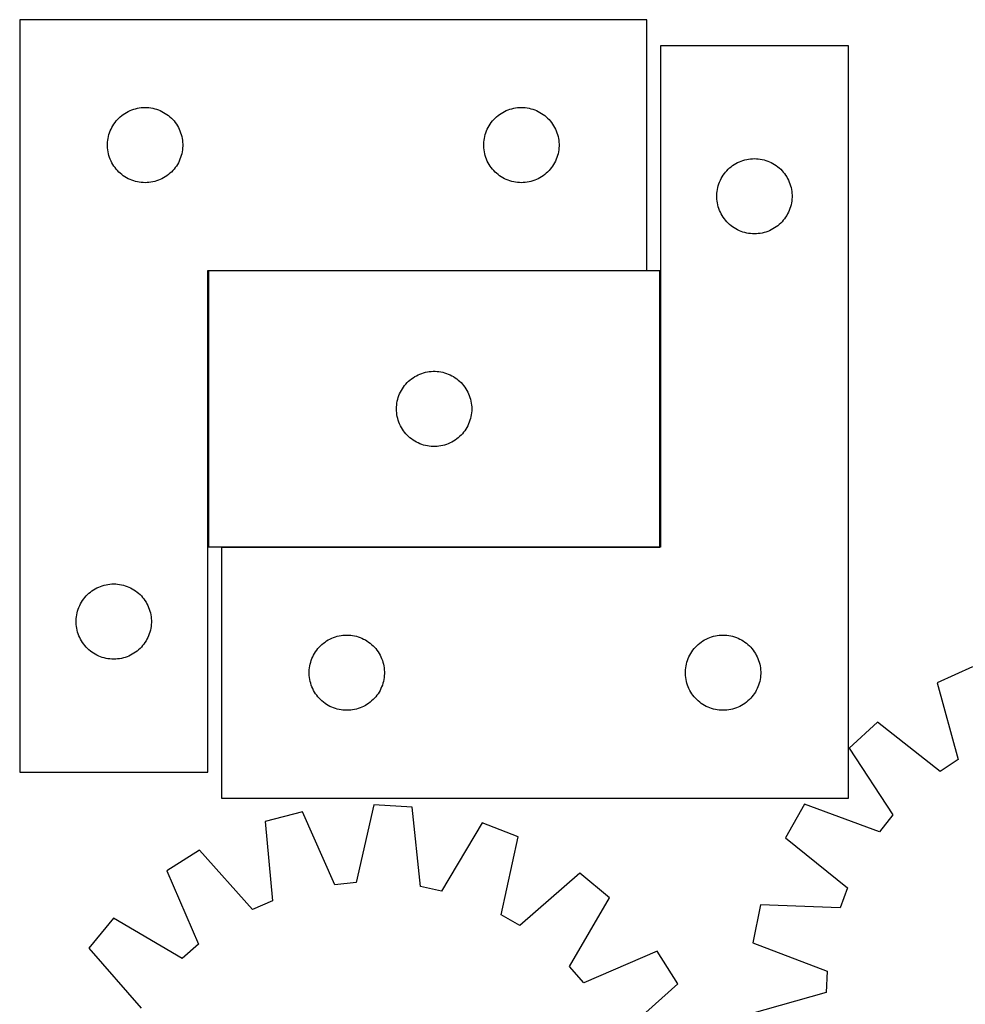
# Model space of a CAD drawing. Header units: millimetres. Extents: x 7 to 1493, y 7 to 2993.
# Tile 8 of 14: x 7 to 384, y 2584 to 2976. Entities that reach past the tile are written whole.
import ezdxf

# ---------------------------------------------------------------- set-up
doc = ezdxf.new("R2010")
doc.units = ezdxf.units.MM
doc.layers.add('COMMON', color=5, linetype='CONTINUOUS', true_color=0x0000ff)
doc.layers.add('CUT', color=7, linetype='CONTINUOUS', true_color=0x000000)

msp = doc.modelspace()

# ---------------------------------------------------------------- linework, layer by layer
at = {"layer": 'COMMON'}
for p, q in [((81.990218, 2875.958314), (81.990218, 2765.958314)), ((256.890218, 2876.058315), (82.090219, 2876.058315)), ((262.19022, 2765.958314), (262.19022, 2875.958314)), ((87.29022, 2765.858313), (262.090219, 2765.858313))]:
    msp.add_line(p, q, dxfattribs=at)
at = {"layer": 'CUT'}
for p, q in [((6.890218, 2976.158315), (6.890218, 2676.158315)), ((256.890218, 2976.158315), (6.890218, 2976.158315)), ((256.890218, 2876.158315), (256.890218, 2976.158315)), ((337.29022, 2965.758313), (262.29022, 2965.758313)), ((262.29022, 2965.758313), (262.29022, 2765.758313)), ((337.29022, 2665.758313), (337.29022, 2965.758313)), ((53.070151, 2940.663731), (53.821937, 2940.84115)), ((53.821937, 2940.84115), (54.58186, 2940.979633)), ((54.58186, 2940.979633), (55.347903, 2941.078813)), ((55.347903, 2941.078813), (56.118037, 2941.138426)), ((56.118037, 2941.138426), (56.890218, 2941.158315)), ((56.890218, 2941.158315), (57.6624, 2941.138426)), ((57.6624, 2941.138426), (58.432533, 2941.078813)), ((58.432533, 2941.078813), (59.198577, 2940.979633)), ((59.198577, 2940.979633), (59.958499, 2940.84115)), ((59.958499, 2940.84115), (60.710285, 2940.663731)), ((203.070151, 2940.663731), (203.821937, 2940.84115)), ((203.821937, 2940.84115), (204.58186, 2940.979633)), ((204.58186, 2940.979633), (205.347903, 2941.078813)), ((205.347903, 2941.078813), (206.118037, 2941.138426)), ((206.118037, 2941.138426), (206.890218, 2941.158315)), ((206.890218, 2941.158315), (207.6624, 2941.138426)), ((207.6624, 2941.138426), (208.432533, 2941.078813)), ((208.432533, 2941.078813), (209.198577, 2940.979633)), ((209.198577, 2940.979633), (209.958499, 2940.84115)), ((209.958499, 2940.84115), (210.710285, 2940.663731)), ((46.421056, 2936.900598), (46.987936, 2937.425294)), ((46.987936, 2937.425294), (47.581076, 2937.920112)), ((47.581076, 2937.920112), (48.198902, 2938.38374)), ((48.198902, 2938.38374), (48.839775, 2938.814948)), ((48.839775, 2938.814948), (49.501997, 2939.212594)), ((49.501997, 2939.212594), (50.183811, 2939.575621)), ((50.183811, 2939.575621), (50.88341, 2939.903068)), ((50.88341, 2939.903068), (51.598937, 2940.194067)), ((51.598937, 2940.194067), (52.328496, 2940.447846)), ((52.328496, 2940.447846), (53.070151, 2940.663731)), ((60.710285, 2940.663731), (61.451941, 2940.447846)), ((61.451941, 2940.447846), (62.181499, 2940.194067)), ((62.181499, 2940.194067), (62.897027, 2939.903068)), ((62.897027, 2939.903068), (63.596625, 2939.575621)), ((63.596625, 2939.575621), (64.278439, 2939.212594)), ((64.278439, 2939.212594), (64.940661, 2938.814948)), ((64.940661, 2938.814948), (65.581535, 2938.38374)), ((65.581535, 2938.38374), (66.19936, 2937.920112)), ((66.19936, 2937.920112), (66.7925, 2937.425294)), ((66.7925, 2937.425294), (67.359381, 2936.900598)), ((196.421056, 2936.900598), (196.987936, 2937.425294)), ((196.987936, 2937.425294), (197.581076, 2937.920112)), ((197.581076, 2937.920112), (198.198902, 2938.38374)), ((198.198902, 2938.38374), (198.839775, 2938.814948)), ((198.839775, 2938.814948), (199.501997, 2939.212594)), ((199.501997, 2939.212594), (200.183811, 2939.575621)), ((200.183811, 2939.575621), (200.88341, 2939.903068)), ((200.88341, 2939.903068), (201.598937, 2940.194067)), ((201.598937, 2940.194067), (202.328496, 2940.447846)), ((202.328496, 2940.447846), (203.070151, 2940.663731)), ((210.710285, 2940.663731), (211.451941, 2940.447846)), ((211.451941, 2940.447846), (212.181499, 2940.194067)), ((212.181499, 2940.194067), (212.897027, 2939.903068)), ((212.897027, 2939.903068), (213.596625, 2939.575621)), ((213.596625, 2939.575621), (214.278439, 2939.212594)), ((214.278439, 2939.212594), (214.940661, 2938.814948)), ((214.940661, 2938.814948), (215.581535, 2938.38374)), ((215.581535, 2938.38374), (216.19936, 2937.920112)), ((216.19936, 2937.920112), (216.7925, 2937.425294)), ((216.7925, 2937.425294), (217.359381, 2936.900598)), ((43.304684, 2932.517031), (43.650036, 2933.207966)), ((43.650036, 2933.207966), (44.030499, 2933.880207)), ((44.030499, 2933.880207), (44.445063, 2934.531971)), ((44.445063, 2934.531971), (44.89263, 2935.161529)), ((44.89263, 2935.161529), (45.372011, 2935.767213)), ((45.372011, 2935.767213), (45.881938, 2936.347415)), ((45.881938, 2936.347415), (46.421056, 2936.900598)), ((67.359381, 2936.900598), (67.898499, 2936.347415)), ((67.898499, 2936.347415), (68.408425, 2935.767213)), ((68.408425, 2935.767213), (68.887807, 2935.161529)), ((68.887807, 2935.161529), (69.335373, 2934.531971)), ((69.335373, 2934.531971), (69.749938, 2933.880207)), ((69.749938, 2933.880207), (70.1304, 2933.207966)), ((70.1304, 2933.207966), (70.475752, 2932.517031)), ((193.304684, 2932.517031), (193.650036, 2933.207966)), ((193.650036, 2933.207966), (194.030499, 2933.880207)), ((194.030499, 2933.880207), (194.445063, 2934.531971)), ((194.445063, 2934.531971), (194.89263, 2935.161529)), ((194.89263, 2935.161529), (195.372011, 2935.767213)), ((195.372011, 2935.767213), (195.881938, 2936.347415)), ((195.881938, 2936.347415), (196.421056, 2936.900598)), ((217.359381, 2936.900598), (217.898499, 2936.347415)), ((217.898499, 2936.347415), (218.408425, 2935.767213)), ((218.408425, 2935.767213), (218.887807, 2935.161529)), ((218.887807, 2935.161529), (219.335373, 2934.531971)), ((219.335373, 2934.531971), (219.749938, 2933.880207)), ((219.749938, 2933.880207), (220.1304, 2933.207966)), ((220.1304, 2933.207966), (220.475752, 2932.517031)), ((42.133249, 2928.847526), (42.291253, 2929.603631)), ((42.291253, 2929.603631), (42.48797, 2930.350599)), ((42.48797, 2930.350599), (42.72288, 2931.086451)), ((42.72288, 2931.086451), (42.995359, 2931.809233)), ((42.995359, 2931.809233), (43.304684, 2932.517031)), ((70.475752, 2932.517031), (70.785078, 2931.809233)), ((70.785078, 2931.809233), (71.057557, 2931.086451)), ((71.057557, 2931.086451), (71.292466, 2930.350599)), ((71.292466, 2930.350599), (71.489184, 2929.603631)), ((71.489184, 2929.603631), (71.647187, 2928.847526)), ((192.133249, 2928.847526), (192.291253, 2929.603631)), ((192.291253, 2929.603631), (192.48797, 2930.350599)), ((192.48797, 2930.350599), (192.72288, 2931.086451)), ((192.72288, 2931.086451), (192.995359, 2931.809233)), ((192.995359, 2931.809233), (193.304684, 2932.517031)), ((220.475752, 2932.517031), (220.785078, 2931.809233)), ((220.785078, 2931.809233), (221.057557, 2931.086451)), ((221.057557, 2931.086451), (221.292466, 2930.350599)), ((221.292466, 2930.350599), (221.489184, 2929.603631)), ((221.489184, 2929.603631), (221.647187, 2928.847526)), ((41.895191, 2926.544534), (41.934955, 2927.315947)), ((41.895191, 2925.772096), (41.895191, 2926.544534)), ((41.934955, 2925.000683), (41.895191, 2925.772096)), ((41.934955, 2927.315947), (42.014378, 2928.08429)), ((42.014378, 2928.08429), (42.133249, 2928.847526)), ((71.647187, 2928.847526), (71.766058, 2928.08429)), ((71.766058, 2928.08429), (71.845481, 2927.315947)), ((71.845481, 2927.315947), (71.885245, 2926.544534)), ((71.885245, 2925.772096), (71.845481, 2925.000683)), ((71.885245, 2926.544534), (71.885245, 2925.772096)), ((191.895191, 2926.544534), (191.934955, 2927.315947)), ((191.895191, 2925.772096), (191.895191, 2926.544534)), ((191.934955, 2925.000683), (191.895191, 2925.772096)), ((191.934955, 2927.315947), (192.014378, 2928.08429)), ((192.014378, 2928.08429), (192.133249, 2928.847526)), ((221.647187, 2928.847526), (221.766058, 2928.08429)), ((221.766058, 2928.08429), (221.845481, 2927.315947)), ((221.845481, 2927.315947), (221.885245, 2926.544534)), ((221.885245, 2925.772096), (221.845481, 2925.000683)), ((221.885245, 2926.544534), (221.885245, 2925.772096)), ((42.014378, 2924.23234), (41.934955, 2925.000683)), ((42.133249, 2923.469104), (42.014378, 2924.23234)), ((42.291253, 2922.712999), (42.133249, 2923.469104)), ((42.48797, 2921.96603), (42.291253, 2922.712999)), ((42.72288, 2921.230179), (42.48797, 2921.96603)), ((42.995359, 2920.507396), (42.72288, 2921.230179)), ((71.057557, 2921.230179), (70.785078, 2920.507396)), ((71.292466, 2921.96603), (71.057557, 2921.230179)), ((71.489184, 2922.712999), (71.292466, 2921.96603)), ((71.647187, 2923.469104), (71.489184, 2922.712999)), ((71.766058, 2924.23234), (71.647187, 2923.469104)), ((71.845481, 2925.000683), (71.766058, 2924.23234)), ((192.014378, 2924.23234), (191.934955, 2925.000683)), ((192.133249, 2923.469104), (192.014378, 2924.23234)), ((192.291253, 2922.712999), (192.133249, 2923.469104)), ((192.48797, 2921.96603), (192.291253, 2922.712999)), ((192.72288, 2921.230179), (192.48797, 2921.96603)), ((192.995359, 2920.507396), (192.72288, 2921.230179)), ((221.057557, 2921.230179), (220.785078, 2920.507396)), ((221.292466, 2921.96603), (221.057557, 2921.230179)), ((221.489184, 2922.712999), (221.292466, 2921.96603)), ((221.647187, 2923.469104), (221.489184, 2922.712999)), ((221.766058, 2924.23234), (221.647187, 2923.469104)), ((221.845481, 2925.000683), (221.766058, 2924.23234)), ((43.304684, 2919.799599), (42.995359, 2920.507396)), ((43.650036, 2919.108664), (43.304684, 2919.799599)), ((44.030499, 2918.436423), (43.650036, 2919.108664)), ((44.445063, 2917.784659), (44.030499, 2918.436423)), ((44.89263, 2917.155101), (44.445063, 2917.784659)), ((69.335373, 2917.784659), (68.887807, 2917.155101)), ((69.749938, 2918.436423), (69.335373, 2917.784659)), ((70.1304, 2919.108664), (69.749938, 2918.436423)), ((70.475752, 2919.799599), (70.1304, 2919.108664)), ((70.785078, 2920.507396), (70.475752, 2919.799599)), ((193.304684, 2919.799599), (192.995359, 2920.507396)), ((193.650036, 2919.108664), (193.304684, 2919.799599)), ((194.030499, 2918.436423), (193.650036, 2919.108664)), ((194.445063, 2917.784659), (194.030499, 2918.436423)), ((194.89263, 2917.155101), (194.445063, 2917.784659)), ((219.335373, 2917.784659), (218.887807, 2917.155101)), ((219.749938, 2918.436423), (219.335373, 2917.784659)), ((220.1304, 2919.108664), (219.749938, 2918.436423)), ((220.475752, 2919.799599), (220.1304, 2919.108664)), ((220.785078, 2920.507396), (220.475752, 2919.799599)), ((289.887938, 2917.025292), (290.481078, 2917.52011)), ((290.481078, 2917.52011), (291.098904, 2917.983738)), ((291.098904, 2917.983738), (291.739777, 2918.414946)), ((291.739777, 2918.414946), (292.401999, 2918.812592)), ((292.401999, 2918.812592), (293.083813, 2919.175619)), ((293.083813, 2919.175619), (293.783412, 2919.503066)), ((293.783412, 2919.503066), (294.498939, 2919.794065)), ((294.498939, 2919.794065), (295.228498, 2920.047844)), ((295.228498, 2920.047844), (295.970153, 2920.263729)), ((295.970153, 2920.263729), (296.721939, 2920.441148)), ((296.721939, 2920.441148), (297.481862, 2920.579631)), ((297.481862, 2920.579631), (298.247905, 2920.678811)), ((298.247905, 2920.678811), (299.018039, 2920.738424)), ((299.018039, 2920.738424), (299.79022, 2920.758313)), ((299.79022, 2920.758313), (300.562402, 2920.738424)), ((300.562402, 2920.738424), (301.332535, 2920.678811)), ((301.332535, 2920.678811), (302.098579, 2920.579631)), ((302.098579, 2920.579631), (302.858501, 2920.441148)), ((302.858501, 2920.441148), (303.610287, 2920.263729)), ((303.610287, 2920.263729), (304.351943, 2920.047844)), ((304.351943, 2920.047844), (305.081501, 2919.794065)), ((305.081501, 2919.794065), (305.797029, 2919.503066)), ((305.797029, 2919.503066), (306.496627, 2919.175619)), ((306.496627, 2919.175619), (307.178441, 2918.812592)), ((307.178441, 2918.812592), (307.840663, 2918.414946)), ((307.840663, 2918.414946), (308.481537, 2917.983738)), ((308.481537, 2917.983738), (309.099362, 2917.52011)), ((309.099362, 2917.52011), (309.692502, 2917.025292)), ((45.372011, 2916.549417), (44.89263, 2917.155101)), ((45.881938, 2915.969215), (45.372011, 2916.549417)), ((46.421056, 2915.416032), (45.881938, 2915.969215)), ((46.987936, 2914.891336), (46.421056, 2915.416032)), ((47.581076, 2914.396518), (46.987936, 2914.891336)), ((48.198902, 2913.93289), (47.581076, 2914.396518)), ((48.839775, 2913.501682), (48.198902, 2913.93289)), ((49.501997, 2913.104036), (48.839775, 2913.501682)), ((64.940661, 2913.501682), (64.278439, 2913.104036)), ((65.581535, 2913.93289), (64.940661, 2913.501682)), ((66.19936, 2914.396518), (65.581535, 2913.93289)), ((66.7925, 2914.891336), (66.19936, 2914.396518)), ((67.359381, 2915.416032), (66.7925, 2914.891336)), ((67.898499, 2915.969215), (67.359381, 2915.416032)), ((68.408425, 2916.549417), (67.898499, 2915.969215)), ((68.887807, 2917.155101), (68.408425, 2916.549417)), ((195.372011, 2916.549417), (194.89263, 2917.155101)), ((195.881938, 2915.969215), (195.372011, 2916.549417)), ((196.421056, 2915.416032), (195.881938, 2915.969215)), ((196.987936, 2914.891336), (196.421056, 2915.416032)), ((197.581076, 2914.396518), (196.987936, 2914.891336)), ((198.198902, 2913.93289), (197.581076, 2914.396518)), ((198.839775, 2913.501682), (198.198902, 2913.93289)), ((199.501997, 2913.104036), (198.839775, 2913.501682)), ((214.940661, 2913.501682), (214.278439, 2913.104036)), ((215.581535, 2913.93289), (214.940661, 2913.501682)), ((216.19936, 2914.396518), (215.581535, 2913.93289)), ((216.7925, 2914.891336), (216.19936, 2914.396518)), ((217.359381, 2915.416032), (216.7925, 2914.891336)), ((217.898499, 2915.969215), (217.359381, 2915.416032)), ((218.408425, 2916.549417), (217.898499, 2915.969215)), ((218.887807, 2917.155101), (218.408425, 2916.549417)), ((286.550038, 2912.807964), (286.930501, 2913.480205)), ((286.930501, 2913.480205), (287.345065, 2914.131969)), ((287.345065, 2914.131969), (287.792632, 2914.761527)), ((287.792632, 2914.761527), (288.272013, 2915.367211)), ((288.272013, 2915.367211), (288.78194, 2915.947413)), ((288.78194, 2915.947413), (289.321058, 2916.500596)), ((289.321058, 2916.500596), (289.887938, 2917.025292)), ((309.692502, 2917.025292), (310.259383, 2916.500596)), ((310.259383, 2916.500596), (310.798501, 2915.947413)), ((310.798501, 2915.947413), (311.308427, 2915.367211)), ((311.308427, 2915.367211), (311.787809, 2914.761527)), ((311.787809, 2914.761527), (312.235375, 2914.131969)), ((312.235375, 2914.131969), (312.64994, 2913.480205)), ((312.64994, 2913.480205), (313.030402, 2912.807964)), ((50.183811, 2912.741009), (49.501997, 2913.104036)), ((50.88341, 2912.413561), (50.183811, 2912.741009)), ((51.598937, 2912.122563), (50.88341, 2912.413561)), ((52.328496, 2911.868784), (51.598937, 2912.122563)), ((53.070151, 2911.652899), (52.328496, 2911.868784)), ((53.821937, 2911.47548), (53.070151, 2911.652899)), ((54.58186, 2911.336996), (53.821937, 2911.47548)), ((55.347903, 2911.237817), (54.58186, 2911.336996)), ((56.118037, 2911.178204), (55.347903, 2911.237817)), ((56.890218, 2911.158315), (56.118037, 2911.178204)), ((57.6624, 2911.178204), (56.890218, 2911.158315)), ((58.432533, 2911.237817), (57.6624, 2911.178204)), ((59.198577, 2911.336996), (58.432533, 2911.237817)), ((59.958499, 2911.47548), (59.198577, 2911.336996)), ((60.710285, 2911.652899), (59.958499, 2911.47548)), ((61.451941, 2911.868784), (60.710285, 2911.652899)), ((62.181499, 2912.122563), (61.451941, 2911.868784)), ((62.897027, 2912.413561), (62.181499, 2912.122563)), ((63.596625, 2912.741009), (62.897027, 2912.413561)), ((64.278439, 2913.104036), (63.596625, 2912.741009)), ((200.183811, 2912.741009), (199.501997, 2913.104036)), ((200.88341, 2912.413561), (200.183811, 2912.741009)), ((201.598937, 2912.122563), (200.88341, 2912.413561)), ((202.328496, 2911.868784), (201.598937, 2912.122563)), ((203.070151, 2911.652899), (202.328496, 2911.868784)), ((203.821937, 2911.47548), (203.070151, 2911.652899)), ((204.58186, 2911.336996), (203.821937, 2911.47548)), ((205.347903, 2911.237817), (204.58186, 2911.336996)), ((206.118037, 2911.178204), (205.347903, 2911.237817)), ((206.890218, 2911.158315), (206.118037, 2911.178204)), ((207.6624, 2911.178204), (206.890218, 2911.158315)), ((208.432533, 2911.237817), (207.6624, 2911.178204)), ((209.198577, 2911.336996), (208.432533, 2911.237817)), ((209.958499, 2911.47548), (209.198577, 2911.336996)), ((210.710285, 2911.652899), (209.958499, 2911.47548)), ((211.451941, 2911.868784), (210.710285, 2911.652899)), ((212.181499, 2912.122563), (211.451941, 2911.868784)), ((212.897027, 2912.413561), (212.181499, 2912.122563)), ((213.596625, 2912.741009), (212.897027, 2912.413561)), ((214.278439, 2913.104036), (213.596625, 2912.741009)), ((285.191255, 2909.203629), (285.387972, 2909.950597)), ((285.387972, 2909.950597), (285.622882, 2910.686449)), ((285.622882, 2910.686449), (285.895361, 2911.409231)), ((285.895361, 2911.409231), (286.204686, 2912.117029)), ((286.204686, 2912.117029), (286.550038, 2912.807964)), ((313.030402, 2912.807964), (313.375754, 2912.117029)), ((313.375754, 2912.117029), (313.68508, 2911.409231)), ((313.68508, 2911.409231), (313.957559, 2910.686449)), ((313.957559, 2910.686449), (314.192468, 2909.950597)), ((314.192468, 2909.950597), (314.389186, 2909.203629)), ((284.795193, 2906.144532), (284.834957, 2906.915945)), ((284.795193, 2905.372094), (284.795193, 2906.144532)), ((284.834957, 2906.915945), (284.91438, 2907.684288)), ((284.91438, 2907.684288), (285.033251, 2908.447524)), ((285.033251, 2908.447524), (285.191255, 2909.203629)), ((314.389186, 2909.203629), (314.547189, 2908.447524)), ((314.547189, 2908.447524), (314.66606, 2907.684288)), ((314.66606, 2907.684288), (314.745483, 2906.915945)), ((314.745483, 2906.915945), (314.785247, 2906.144532)), ((314.785247, 2906.144532), (314.785247, 2905.372094)), ((284.834957, 2904.600681), (284.795193, 2905.372094)), ((284.91438, 2903.832338), (284.834957, 2904.600681)), ((285.033251, 2903.069102), (284.91438, 2903.832338)), ((285.191255, 2902.312997), (285.033251, 2903.069102)), ((285.387972, 2901.566028), (285.191255, 2902.312997)), ((314.389186, 2902.312997), (314.192468, 2901.566028)), ((314.547189, 2903.069102), (314.389186, 2902.312997)), ((314.66606, 2903.832338), (314.547189, 2903.069102)), ((314.745483, 2904.600681), (314.66606, 2903.832338)), ((314.785247, 2905.372094), (314.745483, 2904.600681)), ((285.622882, 2900.830177), (285.387972, 2901.566028)), ((285.895361, 2900.107394), (285.622882, 2900.830177)), ((286.204686, 2899.399597), (285.895361, 2900.107394)), ((286.550038, 2898.708662), (286.204686, 2899.399597)), ((286.930501, 2898.036421), (286.550038, 2898.708662)), ((287.345065, 2897.384657), (286.930501, 2898.036421)), ((312.64994, 2898.036421), (312.235375, 2897.384657)), ((313.030402, 2898.708662), (312.64994, 2898.036421)), ((313.375754, 2899.399597), (313.030402, 2898.708662)), ((313.68508, 2900.107394), (313.375754, 2899.399597)), ((313.957559, 2900.830177), (313.68508, 2900.107394)), ((314.192468, 2901.566028), (313.957559, 2900.830177)), ((287.792632, 2896.755099), (287.345065, 2897.384657)), ((288.272013, 2896.149415), (287.792632, 2896.755099)), ((288.78194, 2895.569213), (288.272013, 2896.149415)), ((289.321058, 2895.01603), (288.78194, 2895.569213)), ((289.887938, 2894.491334), (289.321058, 2895.01603)), ((290.481078, 2893.996516), (289.887938, 2894.491334)), ((291.098904, 2893.532888), (290.481078, 2893.996516)), ((309.099362, 2893.996516), (308.481537, 2893.532888)), ((309.692502, 2894.491334), (309.099362, 2893.996516)), ((310.259383, 2895.01603), (309.692502, 2894.491334)), ((310.798501, 2895.569213), (310.259383, 2895.01603)), ((311.308427, 2896.149415), (310.798501, 2895.569213)), ((311.787809, 2896.755099), (311.308427, 2896.149415)), ((312.235375, 2897.384657), (311.787809, 2896.755099)), ((291.739777, 2893.10168), (291.098904, 2893.532888)), ((292.401999, 2892.704034), (291.739777, 2893.10168)), ((293.083813, 2892.341007), (292.401999, 2892.704034)), ((293.783412, 2892.013559), (293.083813, 2892.341007)), ((294.498939, 2891.722561), (293.783412, 2892.013559)), ((295.228498, 2891.468782), (294.498939, 2891.722561)), ((295.970153, 2891.252897), (295.228498, 2891.468782)), ((296.721939, 2891.075478), (295.970153, 2891.252897)), ((297.481862, 2890.936994), (296.721939, 2891.075478)), ((298.247905, 2890.837815), (297.481862, 2890.936994)), ((299.018039, 2890.778202), (298.247905, 2890.837815)), ((299.79022, 2890.758313), (299.018039, 2890.778202)), ((300.562402, 2890.778202), (299.79022, 2890.758313)), ((301.332535, 2890.837815), (300.562402, 2890.778202)), ((302.098579, 2890.936994), (301.332535, 2890.837815)), ((302.858501, 2891.075478), (302.098579, 2890.936994)), ((303.610287, 2891.252897), (302.858501, 2891.075478)), ((304.351943, 2891.468782), (303.610287, 2891.252897)), ((305.081501, 2891.722561), (304.351943, 2891.468782)), ((305.797029, 2892.013559), (305.081501, 2891.722561)), ((306.496627, 2892.341007), (305.797029, 2892.013559)), ((307.178441, 2892.704034), (306.496627, 2892.341007)), ((307.840663, 2893.10168), (307.178441, 2892.704034)), ((308.481537, 2893.532888), (307.840663, 2893.10168)), ((81.890218, 2676.158315), (81.890218, 2876.158315)), ((81.890218, 2876.158315), (256.890218, 2876.158315)), ((262.090219, 2875.958314), (82.090219, 2875.958314)), ((82.090219, 2875.958314), (82.090219, 2765.958314)), ((262.090219, 2765.958314), (262.090219, 2875.958314)), ((165.731503, 2834.543848), (166.439301, 2834.853173)), ((166.439301, 2834.853173), (167.162083, 2835.125652)), ((167.162083, 2835.125652), (167.897935, 2835.360562)), ((167.897935, 2835.360562), (168.644903, 2835.55728)), ((168.644903, 2835.55728), (169.401008, 2835.715283)), ((169.401008, 2835.715283), (170.164244, 2835.834154)), ((170.164244, 2835.834154), (170.932587, 2835.913577)), ((170.932587, 2835.913577), (171.704, 2835.953341)), ((171.704, 2835.953341), (172.476438, 2835.953341)), ((172.476438, 2835.953341), (173.247851, 2835.913577)), ((173.247851, 2835.913577), (174.016195, 2835.834154)), ((174.016195, 2835.834154), (174.779431, 2835.715283)), ((174.779431, 2835.715283), (175.535535, 2835.55728)), ((175.535535, 2835.55728), (176.282504, 2835.360562)), ((176.282504, 2835.360562), (177.018355, 2835.125652)), ((177.018355, 2835.125652), (177.741138, 2834.853173)), ((177.741138, 2834.853173), (178.448935, 2834.543848)), ((160.82324, 2830.860596), (161.347936, 2831.427476)), ((161.347936, 2831.427476), (161.901119, 2831.966594)), ((161.901119, 2831.966594), (162.481322, 2832.476521)), ((162.481322, 2832.476521), (163.087005, 2832.955903)), ((163.087005, 2832.955903), (163.716563, 2833.403469)), ((163.716563, 2833.403469), (164.368327, 2833.818033)), ((164.368327, 2833.818033), (165.040568, 2834.198496)), ((165.040568, 2834.198496), (165.731503, 2834.543848)), ((178.448935, 2834.543848), (179.13987, 2834.198496)), ((179.13987, 2834.198496), (179.812111, 2833.818033)), ((179.812111, 2833.818033), (180.463875, 2833.403469)), ((180.463875, 2833.403469), (181.093433, 2832.955903)), ((181.093433, 2832.955903), (181.699117, 2832.476521)), ((181.699117, 2832.476521), (182.279319, 2831.966594)), ((182.279319, 2831.966594), (182.832502, 2831.427476)), ((182.832502, 2831.427476), (183.357198, 2830.860596)), ((158.345466, 2826.965122), (158.672913, 2827.664721)), ((158.672913, 2827.664721), (159.035941, 2828.346535)), ((159.035941, 2828.346535), (159.433586, 2829.008757)), ((159.433586, 2829.008757), (159.864794, 2829.64963)), ((159.864794, 2829.64963), (160.328422, 2830.267456)), ((160.328422, 2830.267456), (160.82324, 2830.860596)), ((183.357198, 2830.860596), (183.852016, 2830.267456)), ((183.852016, 2830.267456), (184.315644, 2829.64963)), ((184.315644, 2829.64963), (184.746853, 2829.008757)), ((184.746853, 2829.008757), (185.144498, 2828.346535)), ((185.144498, 2828.346535), (185.507525, 2827.664721)), ((185.507525, 2827.664721), (185.834973, 2826.965122)), ((157.169721, 2822.500629), (157.268901, 2823.266673)), ((157.268901, 2823.266673), (157.407384, 2824.026595)), ((157.407384, 2824.026595), (157.584803, 2824.778381)), ((157.584803, 2824.778381), (157.800688, 2825.520036)), ((157.800688, 2825.520036), (158.054467, 2826.249595)), ((158.054467, 2826.249595), (158.345466, 2826.965122)), ((185.834973, 2826.965122), (186.125971, 2826.249595)), ((186.125971, 2826.249595), (186.37975, 2825.520036)), ((186.37975, 2825.520036), (186.595635, 2824.778381)), ((186.595635, 2824.778381), (186.773054, 2824.026595)), ((186.773054, 2824.026595), (186.911538, 2823.266673)), ((186.911538, 2823.266673), (187.010717, 2822.500629)), ((157.090219, 2820.958314), (157.110108, 2821.730495)), ((157.110108, 2820.186133), (157.090219, 2820.958314)), ((157.110108, 2821.730495), (157.169721, 2822.500629)), ((157.169721, 2819.415999), (157.110108, 2820.186133)), ((157.268901, 2818.649955), (157.169721, 2819.415999)), ((187.010717, 2819.415999), (186.911538, 2818.649955)), ((187.010717, 2822.500629), (187.070331, 2821.730495)), ((187.070331, 2820.186133), (187.010717, 2819.415999)), ((187.070331, 2821.730495), (187.090219, 2820.958314)), ((187.090219, 2820.958314), (187.070331, 2820.186133)), ((157.407384, 2817.890033), (157.268901, 2818.649955)), ((157.584803, 2817.138247), (157.407384, 2817.890033)), ((157.800688, 2816.396591), (157.584803, 2817.138247)), ((158.054467, 2815.667033), (157.800688, 2816.396591)), ((158.345466, 2814.951505), (158.054467, 2815.667033)), ((186.125971, 2815.667033), (185.834973, 2814.951505)), ((186.37975, 2816.396591), (186.125971, 2815.667033)), ((186.595635, 2817.138247), (186.37975, 2816.396591)), ((186.773054, 2817.890033), (186.595635, 2817.138247)), ((186.911538, 2818.649955), (186.773054, 2817.890033)), ((158.672913, 2814.251907), (158.345466, 2814.951505)), ((159.035941, 2813.570093), (158.672913, 2814.251907)), ((159.433586, 2812.907871), (159.035941, 2813.570093)), ((159.864794, 2812.266997), (159.433586, 2812.907871)), ((160.328422, 2811.649172), (159.864794, 2812.266997)), ((160.82324, 2811.056032), (160.328422, 2811.649172)), ((183.852016, 2811.649172), (183.357198, 2811.056032)), ((184.315644, 2812.266997), (183.852016, 2811.649172)), ((184.746853, 2812.907871), (184.315644, 2812.266997)), ((185.144498, 2813.570093), (184.746853, 2812.907871)), ((185.507525, 2814.251907), (185.144498, 2813.570093)), ((185.834973, 2814.951505), (185.507525, 2814.251907)), ((161.347936, 2810.489152), (160.82324, 2811.056032)), ((161.901119, 2809.950033), (161.347936, 2810.489152)), ((162.481322, 2809.440107), (161.901119, 2809.950033)), ((163.087005, 2808.960725), (162.481322, 2809.440107)), ((163.716563, 2808.513159), (163.087005, 2808.960725)), ((164.368327, 2808.098594), (163.716563, 2808.513159)), ((165.040568, 2807.718132), (164.368327, 2808.098594)), ((165.731503, 2807.37278), (165.040568, 2807.718132)), ((166.439301, 2807.063454), (165.731503, 2807.37278)), ((178.448935, 2807.37278), (177.741138, 2807.063454)), ((179.13987, 2807.718132), (178.448935, 2807.37278)), ((179.812111, 2808.098594), (179.13987, 2807.718132)), ((180.463875, 2808.513159), (179.812111, 2808.098594)), ((181.093433, 2808.960725), (180.463875, 2808.513159)), ((181.699117, 2809.440107), (181.093433, 2808.960725)), ((182.279319, 2809.950033), (181.699117, 2809.440107)), ((182.832502, 2810.489152), (182.279319, 2809.950033)), ((183.357198, 2811.056032), (182.832502, 2810.489152)), ((167.162083, 2806.790975), (166.439301, 2807.063454)), ((167.897935, 2806.556066), (167.162083, 2806.790975)), ((168.644903, 2806.359348), (167.897935, 2806.556066)), ((169.401008, 2806.201345), (168.644903, 2806.359348)), ((170.164244, 2806.082474), (169.401008, 2806.201345)), ((170.932587, 2806.003051), (170.164244, 2806.082474)), ((171.704, 2805.963287), (170.932587, 2806.003051)), ((172.476438, 2805.963287), (171.704, 2805.963287)), ((173.247851, 2806.003051), (172.476438, 2805.963287)), ((174.016195, 2806.082474), (173.247851, 2806.003051)), ((174.779431, 2806.201345), (174.016195, 2806.082474)), ((175.535535, 2806.359348), (174.779431, 2806.201345)), ((176.282504, 2806.556066), (175.535535, 2806.359348)), ((177.018355, 2806.790975), (176.282504, 2806.556066)), ((177.741138, 2807.063454), (177.018355, 2806.790975)), ((82.090219, 2765.958314), (262.090219, 2765.958314)), ((262.29022, 2765.758313), (87.29022, 2765.758313)), ((87.29022, 2765.758313), (87.29022, 2665.758313)), ((35.698902, 2748.38374), (36.339775, 2748.814948)), ((36.339775, 2748.814948), (37.001997, 2749.212594)), ((37.001997, 2749.212594), (37.683811, 2749.575621)), ((37.683811, 2749.575621), (38.38341, 2749.903068)), ((38.38341, 2749.903068), (39.098937, 2750.194067)), ((39.098937, 2750.194067), (39.828496, 2750.447846)), ((39.828496, 2750.447846), (40.570151, 2750.663731)), ((40.570151, 2750.663731), (41.321937, 2750.84115)), ((41.321937, 2750.84115), (42.08186, 2750.979633)), ((42.08186, 2750.979633), (42.847903, 2751.078813)), ((42.847903, 2751.078813), (43.618037, 2751.138426)), ((43.618037, 2751.138426), (44.390218, 2751.158315)), ((44.390218, 2751.158315), (45.1624, 2751.138426)), ((45.1624, 2751.138426), (45.932533, 2751.078813)), ((45.932533, 2751.078813), (46.698577, 2750.979633)), ((46.698577, 2750.979633), (47.458499, 2750.84115)), ((47.458499, 2750.84115), (48.210285, 2750.663731)), ((48.210285, 2750.663731), (48.951941, 2750.447846)), ((48.951941, 2750.447846), (49.681499, 2750.194067)), ((49.681499, 2750.194067), (50.397027, 2749.903068)), ((50.397027, 2749.903068), (51.096625, 2749.575621)), ((51.096625, 2749.575621), (51.778439, 2749.212594)), ((51.778439, 2749.212594), (52.440661, 2748.814948)), ((52.440661, 2748.814948), (53.081535, 2748.38374)), ((31.530499, 2743.880207), (31.945063, 2744.531971)), ((31.945063, 2744.531971), (32.39263, 2745.161529)), ((32.39263, 2745.161529), (32.872011, 2745.767213)), ((32.872011, 2745.767213), (33.381938, 2746.347415)), ((33.381938, 2746.347415), (33.921056, 2746.900598)), ((33.921056, 2746.900598), (34.487936, 2747.425294)), ((34.487936, 2747.425294), (35.081076, 2747.920112)), ((35.081076, 2747.920112), (35.698902, 2748.38374)), ((53.081535, 2748.38374), (53.69936, 2747.920112)), ((53.69936, 2747.920112), (54.2925, 2747.425294)), ((54.2925, 2747.425294), (54.859381, 2746.900598)), ((54.859381, 2746.900598), (55.398499, 2746.347415)), ((55.398499, 2746.347415), (55.908425, 2745.767213)), ((55.908425, 2745.767213), (56.387807, 2745.161529)), ((56.387807, 2745.161529), (56.835373, 2744.531971)), ((56.835373, 2744.531971), (57.249938, 2743.880207)), ((29.98797, 2740.350599), (30.22288, 2741.086451)), ((30.22288, 2741.086451), (30.495359, 2741.809233)), ((30.495359, 2741.809233), (30.804684, 2742.517031)), ((30.804684, 2742.517031), (31.150036, 2743.207966)), ((31.150036, 2743.207966), (31.530499, 2743.880207)), ((57.249938, 2743.880207), (57.6304, 2743.207966)), ((57.6304, 2743.207966), (57.975752, 2742.517031)), ((57.975752, 2742.517031), (58.285078, 2741.809233)), ((58.285078, 2741.809233), (58.557557, 2741.086451)), ((58.557557, 2741.086451), (58.792466, 2740.350599)), ((29.395191, 2736.544534), (29.434955, 2737.315947)), ((29.434955, 2737.315947), (29.514378, 2738.08429)), ((29.514378, 2738.08429), (29.633249, 2738.847526)), ((29.633249, 2738.847526), (29.791253, 2739.603631)), ((29.791253, 2739.603631), (29.98797, 2740.350599)), ((58.792466, 2740.350599), (58.989184, 2739.603631)), ((58.989184, 2739.603631), (59.147187, 2738.847526)), ((59.147187, 2738.847526), (59.266058, 2738.08429)), ((59.266058, 2738.08429), (59.345481, 2737.315947)), ((59.345481, 2737.315947), (59.385245, 2736.544534)), ((29.395191, 2735.772096), (29.395191, 2736.544534)), ((29.434955, 2735.000683), (29.395191, 2735.772096)), ((29.514378, 2734.23234), (29.434955, 2735.000683)), ((29.633249, 2733.469104), (29.514378, 2734.23234)), ((29.791253, 2732.712999), (29.633249, 2733.469104)), ((59.147187, 2733.469104), (58.989184, 2732.712999)), ((59.266058, 2734.23234), (59.147187, 2733.469104)), ((59.345481, 2735.000683), (59.266058, 2734.23234)), ((59.385245, 2735.772096), (59.345481, 2735.000683)), ((59.385245, 2736.544534), (59.385245, 2735.772096)), ((29.98797, 2731.96603), (29.791253, 2732.712999)), ((30.22288, 2731.230179), (29.98797, 2731.96603)), ((30.495359, 2730.507396), (30.22288, 2731.230179)), ((30.804684, 2729.799599), (30.495359, 2730.507396)), ((31.150036, 2729.108664), (30.804684, 2729.799599)), ((31.530499, 2728.436423), (31.150036, 2729.108664)), ((57.6304, 2729.108664), (57.249938, 2728.436423)), ((57.975752, 2729.799599), (57.6304, 2729.108664)), ((58.285078, 2730.507396), (57.975752, 2729.799599)), ((58.557557, 2731.230179), (58.285078, 2730.507396)), ((58.792466, 2731.96603), (58.557557, 2731.230179)), ((58.989184, 2732.712999), (58.792466, 2731.96603)), ((129.901999, 2728.812592), (130.583813, 2729.175619)), ((130.583813, 2729.175619), (131.283412, 2729.503066)), ((131.283412, 2729.503066), (131.998939, 2729.794065)), ((131.998939, 2729.794065), (132.728498, 2730.047844)), ((132.728498, 2730.047844), (133.470153, 2730.263729)), ((133.470153, 2730.263729), (134.221939, 2730.441148)), ((134.221939, 2730.441148), (134.981862, 2730.579631)), ((134.981862, 2730.579631), (135.747905, 2730.678811)), ((135.747905, 2730.678811), (136.518039, 2730.738424)), ((136.518039, 2730.738424), (137.29022, 2730.758313)), ((137.29022, 2730.758313), (138.062402, 2730.738424)), ((138.062402, 2730.738424), (138.832535, 2730.678811)), ((138.832535, 2730.678811), (139.598579, 2730.579631)), ((139.598579, 2730.579631), (140.358501, 2730.441148)), ((140.358501, 2730.441148), (141.110287, 2730.263729)), ((141.110287, 2730.263729), (141.851943, 2730.047844)), ((141.851943, 2730.047844), (142.581501, 2729.794065)), ((142.581501, 2729.794065), (143.297029, 2729.503066)), ((143.297029, 2729.503066), (143.996627, 2729.175619)), ((143.996627, 2729.175619), (144.678441, 2728.812592)), ((279.901999, 2728.812592), (280.583813, 2729.175619)), ((280.583813, 2729.175619), (281.283412, 2729.503066)), ((281.283412, 2729.503066), (281.998939, 2729.794065)), ((281.998939, 2729.794065), (282.728498, 2730.047844)), ((282.728498, 2730.047844), (283.470153, 2730.263729)), ((283.470153, 2730.263729), (284.221939, 2730.441148)), ((284.221939, 2730.441148), (284.981862, 2730.579631)), ((284.981862, 2730.579631), (285.747905, 2730.678811)), ((285.747905, 2730.678811), (286.518039, 2730.738424)), ((286.518039, 2730.738424), (287.29022, 2730.758313)), ((287.29022, 2730.758313), (288.062402, 2730.738424)), ((288.062402, 2730.738424), (288.832535, 2730.678811)), ((288.832535, 2730.678811), (289.598579, 2730.579631)), ((289.598579, 2730.579631), (290.358501, 2730.441148)), ((290.358501, 2730.441148), (291.110287, 2730.263729)), ((291.110287, 2730.263729), (291.851943, 2730.047844)), ((291.851943, 2730.047844), (292.581501, 2729.794065)), ((292.581501, 2729.794065), (293.297029, 2729.503066)), ((293.297029, 2729.503066), (293.996627, 2729.175619)), ((293.996627, 2729.175619), (294.678441, 2728.812592)), ((31.945063, 2727.784659), (31.530499, 2728.436423)), ((32.39263, 2727.155101), (31.945063, 2727.784659)), ((32.872011, 2726.549417), (32.39263, 2727.155101)), ((33.381938, 2725.969215), (32.872011, 2726.549417)), ((33.921056, 2725.416032), (33.381938, 2725.969215)), ((34.487936, 2724.891336), (33.921056, 2725.416032)), ((35.081076, 2724.396518), (34.487936, 2724.891336)), ((54.2925, 2724.891336), (53.69936, 2724.396518)), ((54.859381, 2725.416032), (54.2925, 2724.891336)), ((55.398499, 2725.969215), (54.859381, 2725.416032)), ((55.908425, 2726.549417), (55.398499, 2725.969215)), ((56.387807, 2727.155101), (55.908425, 2726.549417)), ((56.835373, 2727.784659), (56.387807, 2727.155101)), ((57.249938, 2728.436423), (56.835373, 2727.784659)), ((125.292632, 2724.761527), (125.772013, 2725.367211)), ((125.772013, 2725.367211), (126.28194, 2725.947413)), ((126.28194, 2725.947413), (126.821058, 2726.500596)), ((126.821058, 2726.500596), (127.387938, 2727.025292)), ((127.387938, 2727.025292), (127.981078, 2727.52011)), ((127.981078, 2727.52011), (128.598904, 2727.983738)), ((128.598904, 2727.983738), (129.239777, 2728.414946)), ((129.239777, 2728.414946), (129.901999, 2728.812592)), ((144.678441, 2728.812592), (145.340663, 2728.414946)), ((145.340663, 2728.414946), (145.981537, 2727.983738)), ((145.981537, 2727.983738), (146.599362, 2727.52011)), ((146.599362, 2727.52011), (147.192502, 2727.025292)), ((147.192502, 2727.025292), (147.759383, 2726.500596)), ((147.759383, 2726.500596), (148.298501, 2725.947413)), ((148.298501, 2725.947413), (148.808427, 2725.367211)), ((148.808427, 2725.367211), (149.287809, 2724.761527)), ((275.292632, 2724.761527), (275.772013, 2725.367211)), ((275.772013, 2725.367211), (276.28194, 2725.947413)), ((276.28194, 2725.947413), (276.821058, 2726.500596)), ((276.821058, 2726.500596), (277.387938, 2727.025292)), ((277.387938, 2727.025292), (277.981078, 2727.52011)), ((277.981078, 2727.52011), (278.598904, 2727.983738)), ((278.598904, 2727.983738), (279.239777, 2728.414946)), ((279.239777, 2728.414946), (279.901999, 2728.812592)), ((294.678441, 2728.812592), (295.340663, 2728.414946)), ((295.340663, 2728.414946), (295.981537, 2727.983738)), ((295.981537, 2727.983738), (296.599362, 2727.52011)), ((296.599362, 2727.52011), (297.192502, 2727.025292)), ((297.192502, 2727.025292), (297.759383, 2726.500596)), ((297.759383, 2726.500596), (298.298501, 2725.947413)), ((298.298501, 2725.947413), (298.808427, 2725.367211)), ((298.808427, 2725.367211), (299.287809, 2724.761527)), ((35.698902, 2723.93289), (35.081076, 2724.396518)), ((36.339775, 2723.501682), (35.698902, 2723.93289)), ((37.001997, 2723.104036), (36.339775, 2723.501682)), ((37.683811, 2722.741009), (37.001997, 2723.104036)), ((38.38341, 2722.413561), (37.683811, 2722.741009)), ((39.098937, 2722.122563), (38.38341, 2722.413561)), ((39.828496, 2721.868784), (39.098937, 2722.122563)), ((40.570151, 2721.652899), (39.828496, 2721.868784)), ((41.321937, 2721.47548), (40.570151, 2721.652899)), ((42.08186, 2721.336996), (41.321937, 2721.47548)), ((42.847903, 2721.237817), (42.08186, 2721.336996)), ((43.618037, 2721.178204), (42.847903, 2721.237817)), ((44.390218, 2721.158315), (43.618037, 2721.178204)), ((45.1624, 2721.178204), (44.390218, 2721.158315)), ((45.932533, 2721.237817), (45.1624, 2721.178204)), ((46.698577, 2721.336996), (45.932533, 2721.237817)), ((47.458499, 2721.47548), (46.698577, 2721.336996)), ((48.210285, 2721.652899), (47.458499, 2721.47548)), ((48.951941, 2721.868784), (48.210285, 2721.652899)), ((49.681499, 2722.122563), (48.951941, 2721.868784)), ((50.397027, 2722.413561), (49.681499, 2722.122563)), ((51.096625, 2722.741009), (50.397027, 2722.413561)), ((51.778439, 2723.104036), (51.096625, 2722.741009)), ((52.440661, 2723.501682), (51.778439, 2723.104036)), ((53.081535, 2723.93289), (52.440661, 2723.501682)), ((53.69936, 2724.396518), (53.081535, 2723.93289)), ((123.122882, 2720.686449), (123.395361, 2721.409231)), ((123.395361, 2721.409231), (123.704686, 2722.117029)), ((123.704686, 2722.117029), (124.050038, 2722.807964)), ((124.050038, 2722.807964), (124.430501, 2723.480205)), ((124.430501, 2723.480205), (124.845065, 2724.131969)), ((124.845065, 2724.131969), (125.292632, 2724.761527)), ((149.287809, 2724.761527), (149.735375, 2724.131969)), ((149.735375, 2724.131969), (150.14994, 2723.480205)), ((150.14994, 2723.480205), (150.530402, 2722.807964)), ((150.530402, 2722.807964), (150.875754, 2722.117029)), ((150.875754, 2722.117029), (151.18508, 2721.409231)), ((151.18508, 2721.409231), (151.457559, 2720.686449)), ((273.122882, 2720.686449), (273.395361, 2721.409231)), ((273.395361, 2721.409231), (273.704686, 2722.117029)), ((273.704686, 2722.117029), (274.050038, 2722.807964)), ((274.050038, 2722.807964), (274.430501, 2723.480205)), ((274.430501, 2723.480205), (274.845065, 2724.131969)), ((274.845065, 2724.131969), (275.292632, 2724.761527)), ((299.287809, 2724.761527), (299.735375, 2724.131969)), ((299.735375, 2724.131969), (300.14994, 2723.480205)), ((300.14994, 2723.480205), (300.530402, 2722.807964)), ((300.530402, 2722.807964), (300.875754, 2722.117029)), ((300.875754, 2722.117029), (301.18508, 2721.409231)), ((301.18508, 2721.409231), (301.457559, 2720.686449)), ((122.334957, 2716.915945), (122.41438, 2717.684288)), ((122.41438, 2717.684288), (122.533251, 2718.447524)), ((122.533251, 2718.447524), (122.691255, 2719.203629)), ((122.691255, 2719.203629), (122.887972, 2719.950597)), ((122.887972, 2719.950597), (123.122882, 2720.686449)), ((151.457559, 2720.686449), (151.692468, 2719.950597)), ((151.692468, 2719.950597), (151.889186, 2719.203629)), ((151.889186, 2719.203629), (152.047189, 2718.447524)), ((152.047189, 2718.447524), (152.16606, 2717.684288)), ((152.16606, 2717.684288), (152.245483, 2716.915945)), ((272.334957, 2716.915945), (272.41438, 2717.684288)), ((272.41438, 2717.684288), (272.533251, 2718.447524)), ((272.533251, 2718.447524), (272.691255, 2719.203629)), ((272.691255, 2719.203629), (272.887972, 2719.950597)), ((272.887972, 2719.950597), (273.122882, 2720.686449)), ((301.457559, 2720.686449), (301.692468, 2719.950597)), ((301.692468, 2719.950597), (301.889186, 2719.203629)), ((301.889186, 2719.203629), (302.047189, 2718.447524)), ((302.047189, 2718.447524), (302.16606, 2717.684288)), ((302.16606, 2717.684288), (302.245483, 2716.915945)), ((386.698931, 2718.134147), (372.696485, 2711.757469)), ((122.295193, 2716.144532), (122.334957, 2716.915945)), ((122.295193, 2715.372094), (122.295193, 2716.144532)), ((122.334957, 2714.600681), (122.295193, 2715.372094)), ((122.41438, 2713.832338), (122.334957, 2714.600681)), ((122.533251, 2713.069102), (122.41438, 2713.832338)), ((152.16606, 2713.832338), (152.047189, 2713.069102)), ((152.245483, 2714.600681), (152.16606, 2713.832338)), ((152.245483, 2716.915945), (152.285247, 2716.144532)), ((152.285247, 2715.372094), (152.245483, 2714.600681)), ((152.285247, 2716.144532), (152.285247, 2715.372094)), ((272.295193, 2716.144532), (272.334957, 2716.915945)), ((272.295193, 2715.372094), (272.295193, 2716.144532)), ((272.334957, 2714.600681), (272.295193, 2715.372094)), ((272.41438, 2713.832338), (272.334957, 2714.600681)), ((272.533251, 2713.069102), (272.41438, 2713.832338)), ((302.16606, 2713.832338), (302.047189, 2713.069102)), ((302.245483, 2714.600681), (302.16606, 2713.832338)), ((302.245483, 2716.915945), (302.285247, 2716.144532)), ((302.285247, 2715.372094), (302.245483, 2714.600681)), ((302.285247, 2716.144532), (302.285247, 2715.372094)), ((122.691255, 2712.312997), (122.533251, 2713.069102)), ((122.887972, 2711.566028), (122.691255, 2712.312997)), ((123.122882, 2710.830177), (122.887972, 2711.566028)), ((123.395361, 2710.107394), (123.122882, 2710.830177)), ((123.704686, 2709.399597), (123.395361, 2710.107394)), ((124.050038, 2708.708662), (123.704686, 2709.399597)), ((150.875754, 2709.399597), (150.530402, 2708.708662)), ((151.18508, 2710.107394), (150.875754, 2709.399597)), ((151.457559, 2710.830177), (151.18508, 2710.107394)), ((151.692468, 2711.566028), (151.457559, 2710.830177)), ((151.889186, 2712.312997), (151.692468, 2711.566028)), ((152.047189, 2713.069102), (151.889186, 2712.312997)), ((272.691255, 2712.312997), (272.533251, 2713.069102)), ((272.887972, 2711.566028), (272.691255, 2712.312997)), ((273.122882, 2710.830177), (272.887972, 2711.566028)), ((273.395361, 2710.107394), (273.122882, 2710.830177)), ((273.704686, 2709.399597), (273.395361, 2710.107394)), ((274.050038, 2708.708662), (273.704686, 2709.399597)), ((300.875754, 2709.399597), (300.530402, 2708.708662)), ((301.18508, 2710.107394), (300.875754, 2709.399597)), ((301.457559, 2710.830177), (301.18508, 2710.107394)), ((301.692468, 2711.566028), (301.457559, 2710.830177)), ((301.889186, 2712.312997), (301.692468, 2711.566028)), ((302.047189, 2713.069102), (301.889186, 2712.312997)), ((372.696485, 2711.757469), (381.007787, 2681.099729)), ((124.430501, 2708.036421), (124.050038, 2708.708662)), ((124.845065, 2707.384657), (124.430501, 2708.036421)), ((125.292632, 2706.755099), (124.845065, 2707.384657)), ((125.772013, 2706.149415), (125.292632, 2706.755099)), ((126.28194, 2705.569213), (125.772013, 2706.149415)), ((126.821058, 2705.01603), (126.28194, 2705.569213)), ((148.298501, 2705.569213), (147.759383, 2705.01603)), ((148.808427, 2706.149415), (148.298501, 2705.569213)), ((149.287809, 2706.755099), (148.808427, 2706.149415)), ((149.735375, 2707.384657), (149.287809, 2706.755099)), ((150.14994, 2708.036421), (149.735375, 2707.384657)), ((150.530402, 2708.708662), (150.14994, 2708.036421)), ((274.430501, 2708.036421), (274.050038, 2708.708662)), ((274.845065, 2707.384657), (274.430501, 2708.036421)), ((275.292632, 2706.755099), (274.845065, 2707.384657)), ((275.772013, 2706.149415), (275.292632, 2706.755099)), ((276.28194, 2705.569213), (275.772013, 2706.149415)), ((276.821058, 2705.01603), (276.28194, 2705.569213)), ((298.298501, 2705.569213), (297.759383, 2705.01603)), ((298.808427, 2706.149415), (298.298501, 2705.569213)), ((299.287809, 2706.755099), (298.808427, 2706.149415)), ((299.735375, 2707.384657), (299.287809, 2706.755099)), ((300.14994, 2708.036421), (299.735375, 2707.384657)), ((300.530402, 2708.708662), (300.14994, 2708.036421)), ((127.387938, 2704.491334), (126.821058, 2705.01603)), ((127.981078, 2703.996516), (127.387938, 2704.491334)), ((128.598904, 2703.532888), (127.981078, 2703.996516)), ((129.239777, 2703.10168), (128.598904, 2703.532888)), ((129.901999, 2702.704034), (129.239777, 2703.10168)), ((130.583813, 2702.341007), (129.901999, 2702.704034)), ((131.283412, 2702.013559), (130.583813, 2702.341007)), ((131.998939, 2701.722561), (131.283412, 2702.013559)), ((132.728498, 2701.468782), (131.998939, 2701.722561)), ((133.470153, 2701.252897), (132.728498, 2701.468782)), ((141.851943, 2701.468782), (141.110287, 2701.252897)), ((142.581501, 2701.722561), (141.851943, 2701.468782)), ((143.297029, 2702.013559), (142.581501, 2701.722561)), ((143.996627, 2702.341007), (143.297029, 2702.013559)), ((144.678441, 2702.704034), (143.996627, 2702.341007)), ((145.340663, 2703.10168), (144.678441, 2702.704034)), ((145.981537, 2703.532888), (145.340663, 2703.10168)), ((146.599362, 2703.996516), (145.981537, 2703.532888)), ((147.192502, 2704.491334), (146.599362, 2703.996516)), ((147.759383, 2705.01603), (147.192502, 2704.491334)), ((277.387938, 2704.491334), (276.821058, 2705.01603)), ((277.981078, 2703.996516), (277.387938, 2704.491334)), ((278.598904, 2703.532888), (277.981078, 2703.996516)), ((279.239777, 2703.10168), (278.598904, 2703.532888)), ((279.901999, 2702.704034), (279.239777, 2703.10168)), ((280.583813, 2702.341007), (279.901999, 2702.704034)), ((281.283412, 2702.013559), (280.583813, 2702.341007)), ((281.998939, 2701.722561), (281.283412, 2702.013559)), ((282.728498, 2701.468782), (281.998939, 2701.722561)), ((283.470153, 2701.252897), (282.728498, 2701.468782)), ((291.851943, 2701.468782), (291.110287, 2701.252897)), ((292.581501, 2701.722561), (291.851943, 2701.468782)), ((293.297029, 2702.013559), (292.581501, 2701.722561)), ((293.996627, 2702.341007), (293.297029, 2702.013559)), ((294.678441, 2702.704034), (293.996627, 2702.341007)), ((295.340663, 2703.10168), (294.678441, 2702.704034)), ((295.981537, 2703.532888), (295.340663, 2703.10168)), ((296.599362, 2703.996516), (295.981537, 2703.532888)), ((297.192502, 2704.491334), (296.599362, 2703.996516)), ((297.759383, 2705.01603), (297.192502, 2704.491334)), ((134.221939, 2701.075478), (133.470153, 2701.252897)), ((134.981862, 2700.936994), (134.221939, 2701.075478)), ((135.747905, 2700.837815), (134.981862, 2700.936994)), ((136.518039, 2700.778202), (135.747905, 2700.837815)), ((137.29022, 2700.758313), (136.518039, 2700.778202)), ((138.062402, 2700.778202), (137.29022, 2700.758313)), ((138.832535, 2700.837815), (138.062402, 2700.778202)), ((139.598579, 2700.936994), (138.832535, 2700.837815)), ((140.358501, 2701.075478), (139.598579, 2700.936994)), ((141.110287, 2701.252897), (140.358501, 2701.075478)), ((284.221939, 2701.075478), (283.470153, 2701.252897)), ((284.981862, 2700.936994), (284.221939, 2701.075478)), ((285.747905, 2700.837815), (284.981862, 2700.936994)), ((286.518039, 2700.778202), (285.747905, 2700.837815)), ((287.29022, 2700.758313), (286.518039, 2700.778202)), ((288.062402, 2700.778202), (287.29022, 2700.758313)), ((288.832535, 2700.837815), (288.062402, 2700.778202)), ((289.598579, 2700.936994), (288.832535, 2700.837815)), ((290.358501, 2701.075478), (289.598579, 2700.936994)), ((291.110287, 2701.252897), (290.358501, 2701.075478)), ((348.894056, 2696.012305), (337.547439, 2685.620729)), ((373.856475, 2676.369179), (348.894056, 2696.012305)), ((337.547439, 2685.620729), (354.92572, 2659.03182)), ((381.007787, 2681.099729), (373.856475, 2676.369179)), ((6.890218, 2676.158315), (81.890218, 2676.158315)), ((87.29022, 2665.758313), (337.29022, 2665.758313)), ((148.033837, 2663.008935), (141.003589, 2632.032325)), ((163.391666, 2662.077478), (148.033837, 2663.008935)), ((166.626673, 2630.478277), (163.391666, 2662.077478)), ((319.775507, 2663.290833), (312.195407, 2649.90156)), ((349.586238, 2652.322922), (319.775507, 2663.290833)), ((119.627776, 2660.259107), (104.733776, 2656.399145)), ((132.469141, 2631.206154), (119.627776, 2660.259107)), ((354.92572, 2659.03182), (349.586238, 2652.322922)), ((104.733776, 2656.399145), (107.619913, 2624.766172)), ((191.257179, 2655.914764), (174.998717, 2628.626723)), ((205.575507, 2650.283066), (191.257179, 2655.914764)), ((198.887491, 2619.230768), (205.575507, 2650.283066)), ((312.195407, 2649.90156), (336.939559, 2629.984189)), ((78.567751, 2645.005948), (65.595509, 2636.732406)), ((99.75847, 2621.343147), (78.567751, 2645.005948)), ((65.595509, 2636.732406), (78.115514, 2607.539527)), ((230.172801, 2635.811059), (206.277616, 2614.882731)), ((242.050049, 2626.030389), (230.172801, 2635.811059)), ((141.003589, 2632.032325), (132.469141, 2631.206154)), ((174.998717, 2628.626723), (166.626673, 2630.478277)), ((336.939559, 2629.984189), (333.934574, 2621.953657)), ((107.619913, 2624.766172), (99.75847, 2621.343147)), ((226.093681, 2598.564609), (242.050049, 2626.030389)), ((302.193613, 2623.172738), (299.122022, 2608.096403)), ((333.934574, 2621.953657), (302.193613, 2623.172738)), ((206.277616, 2614.882731), (198.887491, 2619.230768)), ((44.230831, 2617.811086), (34.450161, 2605.933837)), ((71.696611, 2601.854717), (44.230831, 2617.811086)), ((78.115514, 2607.539527), (71.696611, 2601.854717)), ((299.122022, 2608.096403), (328.809916, 2596.800221)), ((34.450161, 2605.933837), (55.378489, 2582.038653)), ((260.97137, 2604.665712), (231.77849, 2592.145707)), ((269.244912, 2591.69347), (260.97137, 2604.665712)), ((231.77849, 2592.145707), (226.093681, 2598.564609)), ((328.809916, 2596.800221), (328.433575, 2588.23414)), ((245.582111, 2570.50275), (269.244912, 2591.69347)), ((328.433575, 2588.23414), (297.869411, 2579.585058))]:
    msp.add_line(p, q, dxfattribs=at)

doc.saveas('drawing.dxf')
